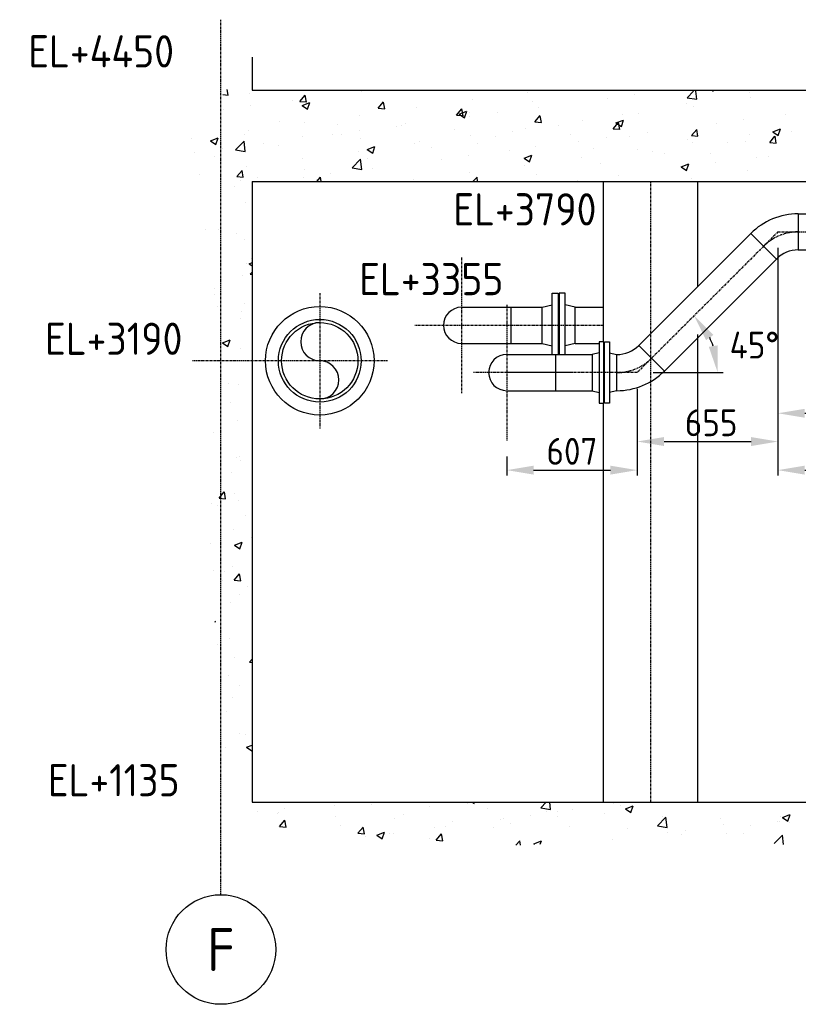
# Model space of a CAD drawing. Header units: metres. Extents: x -82085 to 58758, y -66901 to 95305.
# Tile 131 of 135: x 44904 to 48527, y 34451 to 39034. Entities that reach past the tile are written whole.
import ezdxf
from ezdxf.enums import TextEntityAlignment as Align

# ---------------------------------------------------------------- set-up
doc = ezdxf.new("R2010")
doc.units = ezdxf.units.M
doc.header["$MEASUREMENT"] = 0
doc.header["$PDSIZE"] = -1
doc.linetypes.add('CENTER-LN', pattern=[19, 10, -3, 3, -3])
doc.layers.get('0').update_dxf_attribs({"linetype": 'CONTINUOUS'})
doc.layers.get('DEFPOINTS').update_dxf_attribs({"linetype": 'CONTINUOUS'})
for name, color, linetype in [('3', 3, 'CONTINUOUS'), ('ARCERING', 10, 'CONTINUOUS'), ('DIM', 10, 'CONTINUOUS'), ('GEBOUW', 7, 'CONTINUOUS'), ('TEXT2', 7, 'CONTINUOUS')]:
    doc.layers.add(name, color=color, linetype=linetype)
doc.styles.add('ROMANS', font='iso.shx')
doc.styles.get("Standard").update_dxf_attribs({"font": 'iso.shx'})
doc.dimstyles.get("Standard").update_dxf_attribs({"dimtxt": 0.18, "dimasz": 0.18, "dimexe": 0.18, "dimexo": 0.0625, "dimgap": 0.09, "dimtad": 0, "dimtih": 1, "dimtoh": 1, "dimdec": 4, "dimzin": 0, "dimdsep": 46, "dimtxsty": 'Standard', "dimcen": 0.09, "dimadec": 0, "dimazin": 0, "dimtfac": 1, "dimtdec": 4, "dimtofl": 0, "dimtmove": 0, "dimatfit": 3, "dimfxl": 1, "dimtolj": 1, "dimtzin": 0, "dimarcsym": 0})

# ---------------------------------------------------------------- blocks, each defined once
blk = doc.blocks.new('*D75')
at = {"layer": 'DEFPOINTS', "color": 0, "transparency": 16777216}
for p in [(47777.3, 37391.2), (47170.2, 37075.9), (47777.3, 36937.1)]:
    blk.add_point(p, dxfattribs=at)
at = {"layer": 'DIM', "color": 0, "lineweight": -2, "transparency": 16777216}
for p, q in [((47777.3, 37316.2), (47777.3, 36912.1)), ((47170.2, 37000.9), (47170.2, 36912.1)), ((47295.2, 36937.1), (47652.3, 36937.1))]:
    blk.add_line(p, q, dxfattribs=at)
at = {"layer": 'DIM', "color": 0, "transparency": 16777216}
for points in [[(47295.2, 36958), (47295.2, 36916.3), (47170.2, 36937.1)], [(47652.3, 36958), (47652.3, 36916.3), (47777.3, 36937.1)]]:
    blk.add_solid(points, dxfattribs=at)
at = {"layer": 'DIM', "color": 0, "transparency": 16777216, "insert": (47473.8, 37024.6), "char_height": 125, "attachment_point": 5}
blk.add_mtext('\\A1;607', dxfattribs=at)
blk = doc.blocks.new('*D74')
at = {"layer": 'DEFPOINTS', "color": 0, "transparency": 16777216}
for p in [(48432.3, 38046.2), (47777.3, 37391.2), (48432.3, 37070.2)]:
    blk.add_point(p, dxfattribs=at)
at = {"layer": 'DIM', "color": 0, "lineweight": -2, "transparency": 16777216}
for p, q in [((48432.3, 37971.2), (48432.3, 37045.2)), ((47777.3, 37316.2), (47777.3, 37045.2)), ((47902.3, 37070.2), (48307.3, 37070.2))]:
    blk.add_line(p, q, dxfattribs=at)
at = {"layer": 'DIM', "color": 0, "transparency": 16777216}
for points in [[(47902.3, 37091.1), (47902.3, 37049.4), (47777.3, 37070.2)], [(48307.3, 37091.1), (48307.3, 37049.4), (48432.3, 37070.2)]]:
    blk.add_solid(points, dxfattribs=at)
at = {"layer": 'DIM', "color": 0, "transparency": 16777216, "insert": (48121.5, 37157.7), "char_height": 125, "attachment_point": 5}
blk.add_mtext('\\A1;655', dxfattribs=at)
blk = doc.blocks.new('*D15')
at = {"color": 0, "linetype": 'ByBlock', "transparency": 16777216}
blk.add_line((48072.3, 37611.2), (48397, 37611.2), dxfattribs=at)
blk.add_arc((47997.3, 37611.2), 374.6, 19.2085, 25.7915, dxfattribs=at)
for points in [[(48317.7, 37762.1), (48351.6, 37786.2), (48262.2, 37876.1)], [(48371.6, 37737.9), (48330.6, 37730.9), (48372, 37611.2)]]:
    blk.add_solid(points, dxfattribs=at)
at = {"layer": 'DEFPOINTS', "color": 0, "linetype": 'ByBlock', "transparency": 16777216}
for p in [(48432.3, 38046.2), (48340.8, 37760.7), (47170.2, 37611.2), (47997.3, 37611.2), (47997.3, 37611.2)]:
    blk.add_point(p, dxfattribs=at)
at = {"color": 0, "linetype": 'ByBlock', "transparency": 16777216, "style": 'ROMANS'}
blk.add_text('45%%d', height=125, dxfattribs=at).set_placement((48542.8, 37739.4), align=Align.MIDDLE_CENTER)
blk = doc.blocks.new('*D73')
at = {"layer": 'DEFPOINTS', "color": 0, "transparency": 16777216}
for p in [(48432.3, 38046.2), (52730.2, 38046.2), (52730.2, 36937.1)]:
    blk.add_point(p, dxfattribs=at)
at = {"layer": 'DIM', "color": 0, "lineweight": -2, "transparency": 16777216}
for p, q in [((48432.3, 37971.2), (48432.3, 36912.1)), ((52730.2, 37971.2), (52730.2, 36912.1)), ((48557.3, 36937.1), (52605.2, 36937.1))]:
    blk.add_line(p, q, dxfattribs=at)
at = {"layer": 'DIM', "color": 0, "transparency": 16777216}
for points in [[(48557.3, 36958), (48557.3, 36916.3), (48432.3, 36937.1)], [(52605.2, 36958), (52605.2, 36916.3), (52730.2, 36937.1)]]:
    blk.add_solid(points, dxfattribs=at)
at = {"layer": 'DIM', "color": 0, "transparency": 16777216, "insert": (50581.3, 37024.6), "char_height": 125, "attachment_point": 5}
blk.add_mtext('\\A1;4298', dxfattribs=at)
blk = doc.blocks.new('*X7')
at = {"color": 0}
for p, q in [((45873.9, 31325.3, 3239), (45869, 31352.3, 3239)), ((45849.1, 31327.7, 3239), (45873.7, 31325.5, 3239)), ((45973.2, 31331.6, 3239), (45973.2, 31331.6, 3239)), ((46207.8, 31296.4, 3239), (46232.3, 31325.5, 3239)), ((46238.3, 31293.4, 3239), (46232.4, 31325.2, 3239)), ((46492.5, 31342.7, 3239), (46492.5, 31342.7, 3239)), ((47009.1, 31304.6, 3239), (47009.1, 31304.6, 3239)), ((47265.7, 31337.1, 3239), (47265.7, 31337.1, 3239)), ((47639.6, 31311, 3239), (47639.6, 31311, 3239)), ((47766.8, 31327.7, 3239), (47766.8, 31327.7, 3239)), ((48009.5, 31313.1, 3239), (48039, 31343.8, 3239)), ((48009.6, 31312.9, 3239), (48054.8, 31305.9, 3239)), ((48054.7, 31306, 3239), (48050.3, 31343.8, 3239)), ((48128.6, 31343.8, 3239), (48130.3, 31342.6, 3239)), ((48130.4, 31342.6, 3239), (48130.8, 31343.8, 3239)), ((48301.7, 31335.4, 3239), (48301.7, 31335.4, 3239)), ((48304.6, 31312.5, 3239), (48304.6, 31312.5, 3239)), ((45979.3, 31275.2, 3239), (45979.3, 31275.2, 3239)), ((46171.7, 31300.5, 3239), (46171.7, 31300.5, 3239)), ((46207.7, 31296.3, 3239), (46238.1, 31293.7, 3239)), ((46218.1, 31277.2, 3239), (46253.7, 31290.9, 3239)), ((46218.1, 31277.2, 3239), (46243.4, 31260.1, 3239)), ((46243.4, 31260.1, 3239), (46253.7, 31290.8, 3239)), ((46572.1, 31264.4, 3239), (46602.5, 31261.8, 3239)), ((46572.2, 31264.5, 3239), (46596.7, 31293.7, 3239)), ((46602.7, 31261.5, 3239), (46596.8, 31293.3, 3239)), ((46748.2, 31268.8, 3239), (46748.2, 31268.8, 3239)), ((46936.5, 31232.6, 3239), (46961, 31261.8, 3239)), ((46967, 31229.6, 3239), (46961.2, 31261.5, 3239)), ((47291.2, 31294.4, 3239), (47291.2, 31294.4, 3239)), ((47318.8, 31268.7, 3239), (47318.8, 31268.7, 3239)), ((48005.4, 31284.6, 3239), (48005.4, 31284.6, 3239)), ((48040.8, 31274.4, 3239), (48040.8, 31274.4, 3239)), ((45852.1, 31258.4, 3239), (45852.1, 31258.4, 3239)), ((46484.4, 31230.7, 3239), (46484.4, 31230.7, 3239)), ((46936.5, 31232.6, 3239), (46966.8, 31229.9, 3239)), ((46948.2, 31236.5, 3239), (46983.7, 31250.2, 3239)), ((46948.2, 31236.5, 3239), (46973.5, 31219.4, 3239)), ((46973.5, 31219.4, 3239), (46983.8, 31250.1, 3239)), ((46994.9, 31243.5, 3239), (46994.9, 31243.5, 3239)), ((46999.2, 31226.7, 3239), (46999.2, 31226.7, 3239)), ((47126.4, 31243.4, 3239), (47126.4, 31243.4, 3239)), ((47300.9, 31200.7, 3239), (47325.4, 31229.9, 3239)), ((47331.4, 31197.7, 3239), (47325.5, 31229.6, 3239)), ((47709.1, 31233.7, 3239), (47709.1, 31233.7, 3239)), ((47784.2, 31241.9, 3239), (47784.2, 31241.9, 3239)), ((48466, 31237, 3239), (48466, 31237, 3239)), ((45841.4, 31212.6, 3239), (45841.4, 31212.6, 3239)), ((46112.6, 31201.2, 3239), (46112.6, 31201.2, 3239)), ((46227.8, 31198.2, 3239), (46227.8, 31198.2, 3239)), ((46383.8, 31189.7, 3239), (46383.8, 31189.7, 3239)), ((46654.9, 31178.3, 3239), (46654.9, 31178.3, 3239)), ((46678.4, 31184.4, 3239), (46678.4, 31184.4, 3239)), ((46698.6, 31192.7, 3239), (46698.6, 31192.7, 3239)), ((47259.5, 31168, 3239), (47259.5, 31168, 3239)), ((47300.8, 31200.7, 3239), (47331.2, 31198, 3239)), ((47412.9, 31182.8, 3239), (47412.9, 31182.8, 3239)), ((47523.3, 31206.1, 3239), (47523.3, 31206.1, 3239)), ((47665.2, 31168.8, 3239), (47695.6, 31166.2, 3239)), ((47665.3, 31168.8, 3239), (47689.8, 31198, 3239)), ((47678.2, 31195.9, 3239), (47713.8, 31209.5, 3239)), ((47678.2, 31195.8, 3239), (47703.5, 31178.7, 3239)), ((47695.8, 31165.8, 3239), (47689.9, 31197.7, 3239)), ((47703.5, 31178.8, 3239), (47713.8, 31209.5, 3239)), ((48146.4, 31194.9, 3239), (48146.4, 31194.9, 3239)), ((48273.6, 31211.7, 3239), (48273.6, 31211.7, 3239)), ((48408.3, 31155.2, 3239), (48443.9, 31168.8, 3239)), ((48433.6, 31138.1, 3239), (48443.9, 31168.8, 3239)), ((45703.1, 31124.4, 3239), (45703.1, 31124.4, 3239)), ((45791.3, 31113.4, 3239), (45826.8, 31127, 3239)), ((45816.6, 31096.3, 3239), (45826.9, 31127, 3239)), ((45948.5, 31144.4, 3239), (45948.5, 31144.4, 3239)), ((45967, 31162.4, 3239), (45967, 31162.4, 3239)), ((46219.7, 31132.9, 3239), (46219.7, 31132.9, 3239)), ((46358.8, 31142.4, 3239), (46358.8, 31142.4, 3239)), ((46402.4, 31141.8, 3239), (46402.4, 31141.8, 3239)), ((46486, 31159.1, 3239), (46486, 31159.1, 3239)), ((46490.9, 31121.5, 3239), (46490.9, 31121.5, 3239)), ((46926.1, 31166.8, 3239), (46926.1, 31166.8, 3239)), ((47002.9, 31135.5, 3239), (47002.9, 31135.5, 3239)), ((47116.6, 31132, 3239), (47116.6, 31132, 3239)), ((47197.3, 31155.4, 3239), (47197.3, 31155.4, 3239)), ((47468.5, 31143.9, 3239), (47468.5, 31143.9, 3239)), ((47633.2, 31127.4, 3239), (47633.2, 31127.4, 3239)), ((47739.7, 31132.4, 3239), (47739.7, 31132.4, 3239)), ((47825.6, 31152.7, 3239), (47825.6, 31152.7, 3239)), ((48029.6, 31137, 3239), (48054.1, 31166.1, 3239)), ((48029.6, 31136.9, 3239), (48059.9, 31134.3, 3239)), ((48060.1, 31134, 3239), (48054.3, 31165.8, 3239)), ((48298.4, 31143.4, 3239), (48298.4, 31143.4, 3239)), ((48394, 31105.1, 3239), (48418.5, 31134.3, 3239)), ((48408.3, 31155.1, 3239), (48433.6, 31138.1, 3239)), ((48424.5, 31102.1, 3239), (48418.6, 31133.9, 3239)), ((48495.7, 31157.6, 3239), (48495.7, 31157.6, 3239)), ((45791.3, 31113.3, 3239), (45816.6, 31096.3, 3239)), ((45908.3, 31070.5, 3239), (45947.8, 31111.7, 3239)), ((45953.5, 31063.4, 3239), (45947.8, 31111.7, 3239)), ((46038, 31100.1, 3239), (46038, 31100.1, 3239)), ((46106.1, 31091, 3239), (46106.1, 31091, 3239)), ((46521.3, 31072.7, 3239), (46556.9, 31086.4, 3239)), ((46546.6, 31055.6, 3239), (46556.9, 31086.3, 3239)), ((46742.1, 31099.7, 3239), (46742.1, 31099.7, 3239)), ((46762, 31110, 3239), (46762, 31110, 3239)), ((46820.4, 31081.1, 3239), (46820.4, 31081.1, 3239)), ((47033.2, 31098.6, 3239), (47033.2, 31098.6, 3239)), ((47304.4, 31087.1, 3239), (47304.4, 31087.1, 3239)), ((47506, 31110.6, 3239), (47506, 31110.6, 3239)), ((47575.6, 31075.7, 3239), (47575.6, 31075.7, 3239)), ((48010.8, 31121, 3239), (48010.8, 31121, 3239)), ((48034.6, 31105.3, 3239), (48034.6, 31105.3, 3239)), ((48199.4, 31106.8, 3239), (48199.4, 31106.8, 3239)), ((48282, 31109.5, 3239), (48282, 31109.5, 3239)), ((48393.9, 31105.1, 3239), (48424.3, 31102.4, 3239)), ((45718.4, 31058.1, 3239), (45718.4, 31058.1, 3239)), ((45809.9, 31040.1, 3239), (45809.9, 31040.1, 3239)), ((45845.6, 31074.8, 3239), (45845.6, 31074.8, 3239)), ((45908.3, 31070.3, 3239), (45953.5, 31063.3, 3239)), ((46478.2, 31061.6, 3239), (46478.2, 31061.6, 3239)), ((46521.4, 31072.6, 3239), (46546.6, 31055.6, 3239)), ((46524.1, 31030.3, 3239), (46524.1, 31030.3, 3239)), ((46992.8, 31043.1, 3239), (46992.8, 31043.1, 3239)), ((47185.2, 31068.4, 3239), (47185.2, 31068.4, 3239)), ((47251.4, 31032, 3239), (47287, 31045.7, 3239)), ((47251.4, 31031.9, 3239), (47276.7, 31014.9, 3239)), ((47276.7, 31014.9, 3239), (47287, 31045.6, 3239)), ((47517.2, 31037, 3239), (47517.2, 31037, 3239)), ((47778, 31072.8, 3239), (47778, 31072.8, 3239)), ((47846.8, 31064.2, 3239), (47846.8, 31064.2, 3239)), ((47903.2, 31055.9, 3239), (47903.2, 31055.9, 3239)), ((48117.9, 31052.7, 3239), (48117.9, 31052.7, 3239)), ((48332.3, 31036.6, 3239), (48332.3, 31036.6, 3239)), ((48389.1, 31041.3, 3239), (48389.1, 31041.3, 3239)), ((45960.8, 30993.3, 3239), (45960.8, 30993.3, 3239)), ((46221.6, 31029.1, 3239), (46221.6, 31029.1, 3239)), ((46450.4, 30986.4, 3239), (46490, 31027.7, 3239)), ((46450.5, 30986.3, 3239), (46495.7, 30979.2, 3239)), ((46495.6, 30979.3, 3239), (46490, 31027.6, 3239)), ((46544.8, 30984.1, 3239), (46544.8, 30984.1, 3239)), ((46865.6, 31026.3, 3239), (46865.6, 31026.3, 3239)), ((47253.3, 30998.9, 3239), (47253.3, 30998.9, 3239)), ((47606.9, 31005.1, 3239), (47606.9, 31005.1, 3239)), ((47981.5, 30991.3, 3239), (48017, 31005, 3239)), ((47981.5, 30991.3, 3239), (48006.7, 30974.2, 3239)), ((48006.8, 30974.2, 3239), (48017.1, 31004.9, 3239)), ((48012.8, 30994.6, 3239), (48012.8, 30994.6, 3239)), ((48139.9, 31011.3, 3239), (48139.9, 31011.3, 3239)), ((45740.3, 30954.4, 3239), (45740.3, 30954.4, 3239)), ((45913.9, 30946.1, 3239), (45938.4, 30975.3, 3239)), ((45913.9, 30946.1, 3239), (45944.2, 30943.4, 3239)), ((45944.4, 30943.1, 3239), (45938.5, 30975, 3239)), ((46011.5, 30943, 3239), (46011.5, 30943, 3239)), ((46225.2, 30942, 3239), (46225.2, 30942, 3239)), ((46227.9, 30979.4, 3239), (46227.9, 30979.4, 3239)), ((46286.3, 30923.8, 3239), (46302.8, 30943.4, 3239)), ((46306.5, 30923.8, 3239), (46302.9, 30943.1, 3239)), ((46352.4, 30958.7, 3239), (46352.4, 30958.7, 3239)), ((46996.7, 30966.4, 3239), (46996.7, 30966.4, 3239)), ((47013.2, 30923.8, 3239), (47032.1, 30943.6, 3239)), ((47034.5, 30923.8, 3239), (47032.2, 30943.5, 3239)), ((47310.6, 30954.2, 3239), (47310.6, 30954.2, 3239)), ((47691.9, 30952.3, 3239), (47691.9, 30952.3, 3239)), ((48292.2, 30974.3, 3239), (48292.2, 30974.3, 3239)), ((45904.4, 30899.8, 3239), (45904.4, 30899.8, 3239)), ((45931.6, 30928.6, 3239), (45931.6, 30928.6, 3239)), ((46282.7, 30931.5, 3239), (46282.7, 30931.5, 3239)), ((46735.9, 30930.6, 3239), (46735.9, 30930.6, 3239)), ((47499.5, 30927, 3239), (47499.5, 30927, 3239)), ((48028.4, 30936.2, 3239), (48028.4, 30936.2, 3239)), ((45954.6, 30824.2, 3239), (45954.6, 30824.2, 3239)), ((45770.7, 30699.4, 3239), (45770.7, 30699.4, 3239)), ((45829.3, 30700, 3239), (45829.3, 30700, 3239)), ((45912.6, 30683.4, 3239), (45912.6, 30683.4, 3239)), ((45948.4, 30655.1, 3239), (45948.4, 30655.1, 3239)), ((45957.9, 30541.3, 3239), (45957.9, 30541.3, 3239)), ((45970.9, 30540.5, 3239), (45985.2, 30546, 3239)), ((45970.9, 30540.4, 3239), (45985.2, 30530.8, 3239)), ((45984.3, 30564, 3239), (45985.2, 30563.9, 3239)), ((45984.4, 30564, 3239), (45985.2, 30564.9, 3239)), ((45942.3, 30486, 3239), (45942.3, 30486, 3239)), ((45975.6, 30491.6, 3239), (45985.2, 30501.5, 3239)), ((45975.7, 30491.4, 3239), (45985.2, 30489.9, 3239)), ((45808.4, 30396.8, 3239), (45808.4, 30396.8, 3239)), ((45811.5, 30425.2, 3239), (45811.5, 30425.2, 3239)), ((45951.5, 30357.7, 3239), (45951.5, 30357.7, 3239)), ((45824.3, 30340.9, 3239), (45824.3, 30340.9, 3239)), ((45936.1, 30316.9, 3239), (45936.1, 30316.9, 3239)), ((45930.1, 30285.3, 3239), (45930.1, 30285.3, 3239)), ((45847.3, 30172.1, 3239), (45882.9, 30185.8, 3239)), ((45847.3, 30172, 3239), (45872.6, 30155, 3239)), ((45872.6, 30155, 3239), (45882.9, 30185.7, 3239)), ((45929.9, 30147.8, 3239), (45929.9, 30147.8, 3239)), ((45983.8, 30154.1, 3239), (45983.8, 30154.1, 3239)), ((45876.6, 29982.3, 3239), (45876.6, 29982.3, 3239)), ((45923.7, 29978.7, 3239), (45923.7, 29978.7, 3239)), ((45882.7, 29895.9, 3239), (45882.7, 29895.9, 3239)), ((45917.6, 29809.6, 3239), (45917.6, 29809.6, 3239)), ((45806.9, 29753.6, 3239), (45806.9, 29753.6, 3239)), ((45911.4, 29640.5, 3239), (45911.4, 29640.5, 3239)), ((45928.6, 29642, 3239), (45928.6, 29642, 3239)), ((45930.1, 29623.8, 3239), (45930.1, 29623.8, 3239)), ((45890.9, 29568.1, 3239), (45890.9, 29568.1, 3239)), ((45831.5, 29449.5, 3239), (45856, 29478.7, 3239)), ((45862, 29446.6, 3239), (45856.1, 29478.4, 3239)), ((45905.2, 29471.3, 3239), (45905.2, 29471.3, 3239)), ((45831.4, 29449.5, 3239), (45861.8, 29446.9, 3239)), ((45923.7, 29440.2, 3239), (45923.7, 29440.2, 3239)), ((45796.5, 29423.4, 3239), (45796.5, 29423.4, 3239)), ((45826.4, 29413.4, 3239), (45826.4, 29413.4, 3239)), ((45953.9, 29366.6, 3239), (45953.9, 29366.6, 3239)), ((45899, 29302.2, 3239), (45899, 29302.2, 3239)), ((45903.3, 29230.8, 3239), (45938.9, 29244.5, 3239)), ((45928.6, 29213.7, 3239), (45938.9, 29244.4, 3239)), ((45982.4, 29265.1, 3239), (45982.4, 29265.1, 3239)), ((45790, 29239.8, 3239), (45790, 29239.8, 3239)), ((45903.3, 29230.8, 3239), (45928.6, 29213.7, 3239)), ((45805.4, 29110.3, 3239), (45805.4, 29110.3, 3239)), ((45855, 29107, 3239), (45855, 29107, 3239)), ((45892.8, 29133.1, 3239), (45892.8, 29133.1, 3239)), ((45848.8, 29064.8, 3239), (45848.8, 29064.8, 3239)), ((45901.9, 29067.4, 3239), (45932.3, 29064.7, 3239)), ((45902, 29067.4, 3239), (45926.5, 29096.6, 3239)), ((45932.5, 29064.4, 3239), (45926.6, 29096.3, 3239)), ((45962.1, 29038.8, 3239), (45962.1, 29038.8, 3239)), ((45927.1, 28998.8, 3239), (45927.1, 28998.8, 3239)), ((45886.7, 28964, 3239), (45886.7, 28964, 3239)), ((45813.3, 28875.3, 3239), (45815.3, 28876.1, 3239)), ((45813.7, 28871.3, 3239), (45815.3, 28876, 3239)), ((45880.5, 28794.9, 3239), (45880.5, 28794.9, 3239)), ((45824.9, 28770.1, 3239), (45824.9, 28770.1, 3239)), ((45902.3, 28706.3, 3239), (45902.3, 28706.3, 3239)), ((45972.5, 28685.3, 3239), (45985.2, 28700.4, 3239)), ((45972.4, 28685.3, 3239), (45985.2, 28684.2, 3239)), ((45874.3, 28625.8, 3239), (45874.3, 28625.8, 3239)), ((45926.2, 28577.8, 3239), (45926.2, 28577.8, 3239)), ((45895.9, 28522.7, 3239), (45895.9, 28522.7, 3239)), ((45868.1, 28456.7, 3239), (45868.1, 28456.7, 3239)), ((45925.6, 28355.5, 3239), (45925.6, 28355.5, 3239)), ((45954.6, 28347.6, 3239), (45954.6, 28347.6, 3239)), ((45862, 28287.6, 3239), (45862, 28287.6, 3239)), ((45959.3, 28289.5, 3239), (45985.2, 28299.4, 3239)), ((45959.4, 28289.5, 3239), (45984.6, 28272.4, 3239)), ((45984.6, 28272.4, 3239), (45985.2, 28274, 3239)), ((46135.3, 28005.9, 3239), (46135.3, 28005.9, 3239)), ((46327.7, 28031.2, 3239), (46327.7, 28031.2, 3239)), ((46367, 28017.6, 3239), (46367, 28017.6, 3239)), ((46539.7, 28025.6, 3239), (46539.7, 28025.6, 3239)), ((46810.9, 28014.1, 3239), (46810.9, 28014.1, 3239)), ((46987.4, 28027.2, 3239), (46987.4, 28027.2, 3239)), ((47008.1, 28033.8, 3239), (47017.9, 28027.2, 3239)), ((47017.9, 28027.2, 3239), (47020.1, 28033.8, 3239)), ((47329.3, 28007.6, 3239), (47354.4, 28033.8, 3239)), ((47329.4, 28007.5, 3239), (47374.6, 28000.5, 3239)), ((47374.5, 28000.6, 3239), (47370.7, 28033.8, 3239)), ((47666.8, 28028.8, 3239), (47666.8, 28028.8, 3239)), ((47701.7, 28017.3, 3239), (47701.7, 28017.3, 3239)), ((47722.7, 28003.6, 3239), (47758.3, 28017.3, 3239)), ((47748, 27986.5, 3239), (47758.3, 28017.2, 3239)), ((46008.2, 27989.2, 3239), (46008.2, 27989.2, 3239)), ((46104.5, 27980.3, 3239), (46104.5, 27980.3, 3239)), ((46110.4, 27985.1, 3239), (46110.4, 27985.1, 3239)), ((46375.6, 27968.8, 3239), (46375.6, 27968.8, 3239)), ((46691.2, 27976.3, 3239), (46691.2, 27976.3, 3239)), ((47082.1, 28002.7, 3239), (47082.1, 28002.7, 3239)), ((47282.5, 27974.2, 3239), (47282.5, 27974.2, 3239)), ((47353.3, 27991.2, 3239), (47353.3, 27991.2, 3239)), ((47405.4, 27966.5, 3239), (47405.4, 27966.5, 3239)), ((47406, 27993, 3239), (47406, 27993, 3239)), ((47474.9, 27999.5, 3239), (47474.9, 27999.5, 3239)), ((47624.4, 27979.8, 3239), (47624.4, 27979.8, 3239)), ((47722.7, 28003.6, 3239), (47748, 27986.5, 3239)), ((47871.5, 27923.6, 3239), (47911.1, 27964.8, 3239)), ((47895.6, 27968.3, 3239), (47895.6, 27968.3, 3239)), ((47916.7, 27916.5, 3239), (47911.1, 27964.7, 3239)), ((48441.9, 27966, 3239), (48441.9, 27966, 3239)), ((48452.8, 27962.9, 3239), (48488.3, 27976.6, 3239)), ((48452.8, 27962.9, 3239), (48478, 27945.8, 3239)), ((48478.1, 27945.9, 3239), (48488.4, 27976.6, 3239)), ((46113.4, 27921.1, 3239), (46137.9, 27950.3, 3239)), ((46113.4, 27921.1, 3239), (46143.7, 27918.4, 3239)), ((46143.9, 27918.1, 3239), (46138, 27950, 3239)), ((46394.9, 27925.5, 3239), (46394.9, 27925.5, 3239)), ((46477.8, 27889.2, 3239), (46502.3, 27918.4, 3239)), ((46508.3, 27886.2, 3239), (46502.4, 27918.1, 3239)), ((46646.8, 27957.4, 3239), (46646.8, 27957.4, 3239)), ((46834.5, 27915.2, 3239), (46834.5, 27915.2, 3239)), ((46885.5, 27922.4, 3239), (46885.5, 27922.4, 3239)), ((46918, 27945.9, 3239), (46918, 27945.9, 3239)), ((47109.1, 27915.6, 3239), (47109.1, 27915.6, 3239)), ((47142.1, 27954.9, 3239), (47142.1, 27954.9, 3239)), ((47155.3, 27957.4, 3239), (47155.3, 27957.4, 3239)), ((47189.2, 27934.4, 3239), (47189.2, 27934.4, 3239)), ((47460.4, 27923, 3239), (47460.4, 27923, 3239)), ((47871.5, 27923.4, 3239), (47916.7, 27916.4, 3239)), ((48166.8, 27956.8, 3239), (48166.8, 27956.8, 3239)), ((48181.1, 27930.3, 3239), (48181.1, 27930.3, 3239)), ((48302.5, 27925.7, 3239), (48302.5, 27925.7, 3239)), ((48429.6, 27942.4, 3239), (48429.6, 27942.4, 3239)), ((48438, 27945.4, 3239), (48438, 27945.4, 3239)), ((48488.2, 27941.3, 3239), (48488.2, 27941.3, 3239)), ((46477.7, 27889.2, 3239), (46508.1, 27886.5, 3239)), ((46514.9, 27873.1, 3239), (46514.9, 27873.1, 3239)), ((46565.8, 27880.5, 3239), (46601.4, 27894.1, 3239)), ((46565.8, 27880.4, 3239), (46591.1, 27863.4, 3239)), ((46591.1, 27863.4, 3239), (46601.4, 27894.1, 3239)), ((46624.7, 27886.6, 3239), (46624.7, 27886.6, 3239)), ((46642.1, 27889.8, 3239), (46642.1, 27889.8, 3239)), ((46842.2, 27857.3, 3239), (46866.7, 27886.5, 3239)), ((46872.6, 27854.3, 3239), (46866.8, 27886.2, 3239)), ((47731.6, 27911.5, 3239), (47731.6, 27911.5, 3239)), ((47917.2, 27892.2, 3239), (47917.2, 27892.2, 3239)), ((47981.6, 27883.4, 3239), (47981.6, 27883.4, 3239)), ((48002.7, 27900.1, 3239), (48002.7, 27900.1, 3239)), ((48191.9, 27890.4, 3239), (48191.9, 27890.4, 3239)), ((48273.9, 27888.6, 3239), (48273.9, 27888.6, 3239)), ((48415.3, 27841.2, 3239), (48453.2, 27880.7, 3239)), ((48458.3, 27837.2, 3239), (48453.2, 27880.6, 3239)), ((46812.9, 27864.8, 3239), (46812.9, 27864.8, 3239)), ((46842.1, 27857.3, 3239), (46872.5, 27854.7, 3239)), ((47213.1, 27833.3, 3239), (47231, 27854.6, 3239)), ((47234.8, 27834.2, 3239), (47231.1, 27854.3, 3239)), ((47295.9, 27839.8, 3239), (47331.4, 27853.4, 3239)), ((47295.9, 27839.7, 3239), (47299.7, 27837.1, 3239)), ((47326.4, 27838.3, 3239), (47331.5, 27853.4, 3239)), ((47660.6, 27859.7, 3239), (47660.6, 27859.7, 3239))]:
    blk.add_line(p, q, dxfattribs=at)
blk = doc.blocks.new('*D35')
at = {"layer": 'DEFPOINTS', "color": 0, "transparency": 16777216}
for p in [(48432.3, 38046.2), (52392.2, 37903.7), (52392.2, 37201.9)]:
    blk.add_point(p, dxfattribs=at)
at = {"layer": 'DIM', "color": 0, "lineweight": -2, "transparency": 16777216}
for p, q in [((48432.3, 37971.2), (48432.3, 37176.9)), ((52392.2, 37828.7), (52392.2, 37176.9)), ((48557.3, 37201.9), (52267.2, 37201.9))]:
    blk.add_line(p, q, dxfattribs=at)
at = {"layer": 'DIM', "color": 0, "transparency": 16777216}
for points in [[(48557.3, 37222.7), (48557.3, 37181.1), (48432.3, 37201.9)], [(52267.2, 37222.7), (52267.2, 37181.1), (52392.2, 37201.9)]]:
    blk.add_solid(points, dxfattribs=at)
at = {"layer": 'DIM', "color": 0, "transparency": 16777216, "insert": (50412.3, 37289.4), "char_height": 125, "attachment_point": 5}
blk.add_mtext('\\A1;3960', dxfattribs=at)

msp = doc.modelspace()

# ---------------------------------------------------------------- linework, layer by layer
at = {"layer": '3'}
for p, q in [((48526.99632, 38130.32172), (48526.99632, 37962.02172)), ((48526.99632, 38130.32172), (52337.16075, 38130.32172)), ((48526.99632, 38130.32172), (48526.99632, 37962.02172)), ((47784.77159, 37517.60085), (48305.91939, 38038.74865)), ((48424.92546, 37919.74258), (48305.91939, 38038.74865)), ((48526.99632, 37962.02172), (51715.16075, 37962.02172)), ((47903.77766, 37398.59478), (48424.92546, 37919.74258)), ((46960.16075, 37695.32172), (47188.66075, 37695.32172)), ((47188.66075, 37695.32172), (47335.16075, 37695.32172)), ((47188.66075, 37695.32172), (47188.66075, 37527.02172)), ((47335.16075, 37695.32172), (47382.16075, 37707.17172)), ((47335.16075, 37527.02172), (47335.16075, 37695.32172)), ((47489.16075, 37695.32172), (47442.16075, 37707.17172)), ((47489.16075, 37695.32172), (47620.16075, 37695.32172)), ((47489.16075, 37527.02172), (47489.16075, 37695.32172)), ((46960.16075, 37527.02172), (47188.66075, 37527.02172)), ((47188.66075, 37527.02172), (47335.16075, 37527.02172)), ((47335.16075, 37527.02172), (47382.16075, 37515.17172)), ((47489.16075, 37527.02172), (47442.16075, 37515.17172)), ((47489.16075, 37527.02172), (47600.70072, 37527.02172)), ((47784.77159, 37517.60085), (47903.77766, 37398.59478)), ((47170.16075, 37475.32172), (47398.66075, 37475.32172)), ((47398.66075, 37307.02172), (47398.66075, 37475.32172)), ((47398.66075, 37475.32172), (47567.70072, 37475.32172)), ((47682.70072, 37307.02172), (47682.70072, 37475.32172)), ((47170.16075, 37307.02172), (47398.66075, 37307.02172)), ((47398.66075, 37307.02172), (47567.70072, 37307.02172))]:
    msp.add_line(p, q, dxfattribs=at)
for points in [[(47382.16075, 37475.32172), (47382.16075, 37761.17172), (47410.16075, 37761.17172), (47410.16075, 37475.32172)], [(47442.16075, 37475.32172), (47442.16075, 37761.17172), (47414.16075, 37761.17172), (47414.16075, 37475.32172)], [(47600.70072, 37483.17172), (47567.70072, 37475.32172), (47567.70072, 37307.02172), (47600.70072, 37299.17172)], [(47647.70072, 37483.17172), (47680.70072, 37475.32172), (47680.70072, 37307.02172), (47647.70072, 37299.17172)]]:
    msp.add_lwpolyline(points, dxfattribs=at)
for points in [[(47622.70072, 37248.67172), (47622.70072, 37533.67172), (47600.70072, 37533.67172), (47600.70072, 37248.67172)], [(47625.70072, 37248.67172), (47625.70072, 37533.67172), (47647.70072, 37533.67172), (47647.70072, 37248.67172)]]:
    msp.add_lwpolyline(points, close=True, dxfattribs=at)
for radius in [252.5, 192.5, 177.8, 177.8]:
    msp.add_circle((46300.16075, 37446.17172), radius, dxfattribs=at)
for centre, radius, start, end in [((48526.99632, 37817.67172), 312.65, 90, 135), ((48526.99632, 37817.67172), 144.35, 90, 135), ((46960.16075, 37611.17172), 84.15, 90, 270), ((46300.16075, 37535.07172), 88.9, 90, 270), ((47682.70072, 37619.67172), 144.35, 270, 315), ((47170.16075, 37391.17172), 84.15, 90, 270), ((46300.16075, 37357.27172), 88.9, 270, 90), ((47682.70072, 37619.67172), 312.65, 270, 315)]:
    msp.add_arc(centre, radius, start, end, dxfattribs=at)
at = {"layer": 'GEBOUW'}
for p, q in [((45985.16075, 38858.83663), (45985.16075, 38706.17172)), ((45985.16075, 38706.17172), (57715.16075, 38706.17172)), ((45985.16075, 38281.17172), (57715.16075, 38281.17172)), ((45985.16075, 38281.17172), (45985.16075, 35391.17172)), ((47620.16075, 37533.67172), (47620.16075, 38281.17172)), ((48060.16075, 37792.99002), (48060.16075, 38281.17172)), ((48060.16075, 35391.17172), (48060.16075, 37568.52117)), ((47620.16075, 35391.17172), (47620.16075, 37248.67172)), ((45985.16075, 35391.17172), (57715.16075, 35391.17172))]:
    msp.add_line(p, q, dxfattribs=at)
at = {"layer": 'TEXT2', "color": 1, "linetype": 'CENTER-LN'}
for p, q in [((45840.16075, 34960.76045), (45840.16075, 39033.94416)), ((47840.16075, 35391.17172), (47840.16075, 38281.17172)), ((48432.34852, 38046.17172), (47777.34852, 37391.17172)), ((48432.34852, 38046.17172), (52730.16075, 38046.17172)), ((46960.16075, 37926.48998), (46960.16075, 37295.85345)), ((46300.16075, 37761.48998), (46300.16075, 37130.85345)), ((47170.16075, 37706.48998), (47170.16075, 37075.85345)), ((47620.16075, 37611.17172), (46743.08574, 37611.17172)), ((46615.47902, 37446.17172), (45708.58348, 37446.17172)), ((47475.12295, 37391.17172), (47015.89969, 37391.17172)), ((47777.34852, 37391.17172), (47170.16075, 37391.17172))]:
    msp.add_line(p, q, dxfattribs=at)
at = {"layer": 'TEXT2'}
msp.add_circle((45840.16075, 34705.65934), 255.10112, dxfattribs=at)
at = {"layer": 'TEXT2', "color": 1, "linetype": 'CENTER-LN'}
for centre, start, end in [((48526.73202, 37818.30981), 89.93354064, 135.06645936), ((47682.96503, 37619.03363), 269.93354064, 315.06645936)]:
    msp.add_arc(centre, 227.86206, start, end, dxfattribs=at)

# ---------------------------------------------------------------- block references
at = {"layer": 'ARCERING'}
msp.add_blockref('*X7', (0, 7357.37196), dxfattribs=at)

# ---------------------------------------------------------------- texts
at = {"layer": 'DIM', "style": 'ROMANS'}
for s, p in [('EL+4450', (45282.86627, 38886.84164)), ('EL+3790', (47254.70324, 38151.18145)), ('EL+3355', (46819.4429, 37826.83343)), ('EL+3190', (45341.3321, 37548.95805)), ('EL+1135', (45341.3321, 35493.95805))]:
    msp.add_text(s, height=150, dxfattribs=at).set_placement(p, align=Align.MIDDLE)
at = {"layer": 'TEXT2', "style": 'ROMANS'}
msp.add_text('F', height=200, dxfattribs=at).set_placement((45840.16075, 34705.65934), align=Align.MIDDLE)

# ---------------------------------------------------------------- dimensions: what is measured, and where the dimension line sits
at = {"layer": 'DIM'}
dim = msp.add_linear_dim(base=(48432.34852, 37070.23386), p1=(47777.34852, 37391.17172), p2=(48432.34852, 38046.17172), angle=180, dimstyle='Standard', override={"dimtxt": 125, "dimasz": 125, "dimexe": 25, "dimexo": 75, "dimgap": 25, "dimtad": 1, "dimtih": 0, "dimtoh": 0, "dimdec": 0, "dimzin": 3, "dimcen": 0, "dimtfac": 0.008, "dimtdec": 0, "dimtmove": 0, "dimtzin": 3}, dxfattribs=at)
dim.commit()
dim.dimension.update_dxf_attribs({"geometry": '*D74', "text_midpoint": (48121.53726, 37070.23386), "dimtype": 160})
for base, p1, p2, picture, middle in [((52730.16075, 36937.15), (48432.34852, 38046.17172), (52730.16075, 38046.17172), '*D73', (50581.25464, 37024.65)), ((47777.34852, 36937.15), (47170.16075, 37075.85345), (47777.34852, 37391.17172), '*D75', (47473.75464, 37024.65))]:
    dim = msp.add_linear_dim(base=base, p1=p1, p2=p2, angle=180, dimstyle='Standard', override={"dimtxt": 125, "dimasz": 125, "dimexe": 25, "dimexo": 75, "dimgap": 25, "dimtad": 1, "dimtih": 0, "dimtoh": 0, "dimdec": 0, "dimzin": 3, "dimcen": 0, "dimtfac": 0.008, "dimtdec": 0, "dimtmove": 0, "dimtzin": 3}, dxfattribs=at)
    dim.commit()
    dim.dimension.update_dxf_attribs({"geometry": picture, "text_midpoint": middle})
dim = msp.add_linear_dim(base=(52392.16075, 37201.90053), p1=(48432.34852, 38046.17172), p2=(52392.16075, 37903.67172), dimstyle='Standard', override={"dimtxt": 125, "dimasz": 125, "dimexe": 25, "dimexo": 75, "dimgap": 25, "dimtad": 1, "dimtih": 0, "dimtoh": 0, "dimdec": 0, "dimzin": 3, "dimcen": 0, "dimtfac": 0.008, "dimtdec": 0, "dimtmove": 0, "dimtzin": 3}, dxfattribs=at)
dim.commit()
dim.dimension.update_dxf_attribs({"geometry": '*D35', "text_midpoint": (50412.25464, 37289.40053)})
dim = msp.add_angular_dim_2l(base=(48120.83239, 37540.66544), line1=((48212.34852, 37826.17172), (47777.34852, 37391.17172)), line2=((47777.34852, 37391.17172), (46950.16075, 37391.17172)), dimstyle='Standard', dxfattribs=at)
dim.commit()
dim.dimension.update_dxf_attribs({"geometry": '*D15', "text_midpoint": (48322.81941, 37519.39901), "dimtype": 130, "insert": (-220, -220)})

doc.saveas('drawing.dxf')
